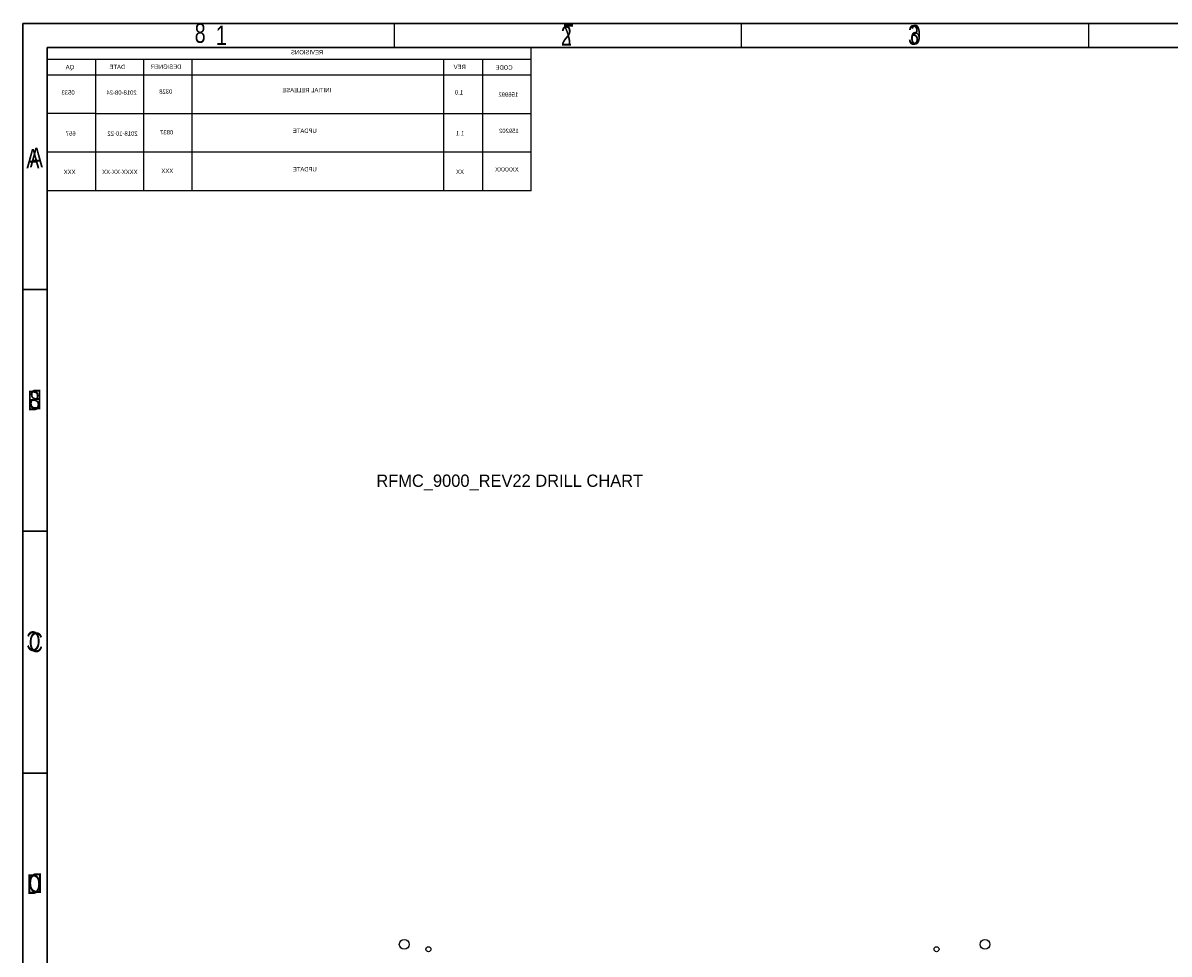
# Model space of a CAD drawing. Extents: x -70 to 514, y -134 to 276.
# Tile 11 of 18: x -70 to 166, y 83 to 276. Entities that reach past the tile are written whole.
import ezdxf

# ---------------------------------------------------------------- set-up
doc = ezdxf.new("R2010")
doc.units = 0
for name, color, linetype in [('BOARD_GEOMETRY_DIMENSION', 2, 'CONTINUOUS'), ('BOARD_GEOMETRY_SILKSCREEN_B', 1, 'CONTINUOUS'), ('PIN_B', 5, 'CONTINUOUS')]:
    doc.layers.add(name, color=color, linetype=linetype)

msp = doc.modelspace()

# ---------------------------------------------------------------- linework, layer by layer
at = {"layer": 'BOARD_GEOMETRY_DIMENSION'}
for points in [[(-70.485, -134.471156), (513.514848, -134.471156), (513.514848, 275.52904), (-70.485, 275.52904), (-70.485, -134.471156)], [(6.26491, 270.528796), (6.26491, 275.528786)], [(78.01483, 270.528796), (78.01483, 275.528786)], [(149.765004, 270.528796), (149.765004, 275.528786)], [(508.514858, 270.528796), (-65.48501, 270.528796)], [(-65.48501, 270.528796), (-65.48501, -129.471166)], [(-65.48501, 220.528896), (-70.485, 220.528896)], [(-65.48501, 170.528742), (-70.485, 170.528742)], [(-65.48501, 120.528842), (-70.485, 120.528842)]]:
    msp.add_lwpolyline(points, dxfattribs=at)
at = {"layer": 'BOARD_GEOMETRY_SILKSCREEN_B'}
for points in [[(513.515102, -134.471156), (-70.484746, -134.471156), (-70.484746, 275.52904), (513.515102, 275.52904), (513.515102, -134.471156)], [(6.265164, 270.528796), (6.265164, 275.528786)], [(78.015084, 270.528796), (78.015084, 275.528786)], [(149.765258, 270.528796), (149.765258, 275.528786)], [(-65.484756, 270.528796), (508.515112, 270.528796)], [(-65.484756, -129.471166), (-65.484756, 270.528796)], [(24.515318, 256.878836), (34.515044, 256.878836), (34.515044, 270.528796)], [(34.515044, 268.068806), (-65.484756, 268.068806)], [(-55.484776, 268.068806), (-55.484776, 256.878836), (-65.484756, 256.878836)], [(-55.484776, 256.878836), (-45.484796, 256.878836), (-45.484796, 268.068806)], [(-45.484796, 256.878836), (-35.484816, 256.878836), (-35.484816, 268.068806)], [(-35.484816, 256.878836), (16.515334, 256.878836), (16.515334, 268.068806)], [(16.515334, 256.878836), (24.515318, 256.878836), (24.515318, 268.068806)], [(34.515044, 264.846816), (-65.484756, 264.846816)], [(-55.484776, 256.878836), (-55.484776, 248.910856)], [(-45.484796, 248.910856), (-45.484796, 256.878836)], [(-35.484816, 248.910856), (-35.484816, 256.878836)], [(16.515334, 248.910856), (16.515334, 256.878836)], [(24.515318, 248.910856), (24.515318, 256.878836)], [(34.515044, 248.910856), (34.515044, 256.878836)], [(-55.484776, 248.910856), (-65.484756, 248.910856)], [(34.515044, 248.910856), (-55.484776, 248.910856)], [(-55.484776, 248.910856), (-55.484776, 240.942876)], [(-45.484796, 240.942876), (-45.484796, 248.910856)], [(-35.484816, 240.942876), (-35.484816, 248.910856)], [(16.515334, 240.942876), (16.515334, 248.910856)], [(24.515318, 240.942876), (24.515318, 248.910856)], [(34.515044, 240.942876), (34.515044, 248.910856)], [(-55.484776, 240.942876), (-65.484756, 240.942876)], [(34.515044, 240.942876), (-55.484776, 240.942876)], [(-70.484746, 220.528896), (-65.484756, 220.528896)], [(-70.484746, 170.528742), (-65.484756, 170.528742)], [(-70.484746, 120.528842), (-65.484756, 120.528842)]]:
    msp.add_lwpolyline(points, dxfattribs=at)
at = {"layer": 'PIN_B'}
for centre, radius in [((8.299958, 85.09889), 1.016), ((128.299718, 85.09889), 1.016), ((13.299948, 84.098892), 0.508), ((118.299738, 84.098892), 0.508)]:
    msp.add_circle(centre, radius, dxfattribs=at)

# ---------------------------------------------------------------- texts
at = {"layer": 'BOARD_GEOMETRY_DIMENSION', "width": 0.75}
for s, p in [('1', (-30.610048, 271.028922)), ('2', (40.670734, 270.928592)), ('2', (40.670734, 270.928338)), ('3', (112.407192, 271.111726)), ('3', (112.407192, 271.111472)), ('A', (-69.784976, 245.528846)), ('B', (-69.585078, 195.528692)), ('C', (-69.291962, 145.528792)), ('D', (-69.69887, 95.528892))]:
    msp.add_text(s, height=4.064, dxfattribs=at).set_placement(p)
at = {"layer": 'BOARD_GEOMETRY_DIMENSION'}
msp.add_text('RFMC_9000_REV22 DRILL CHART', height=2.54, dxfattribs=at).set_placement((2.54, 179.705))
at = {"layer": 'BOARD_GEOMETRY_SILKSCREEN_B', "text_generation_flag": 2}
for s, height, width, p in [('8', 4.064, 0.75, (-32.728662, 271.504918)), ('7', 4.064, 0.75, (43.389804, 271.257522)), ('6', 4.064, 0.75, (115.119404, 271.167606)), ('REVISIONS', 0.889, 0.942857, (-8.441436, 269.131034)), ('QA', 0.889, 0.942857, (-59.888628, 266.044934)), ('DATE', 0.889, 0.942857, (-49.335436, 266.083034)), ('DESIGNER', 0.889, 0.942857, (-37.728652, 266.13993)), ('REV', 0.889, 0.942857, (21.022564, 266.083034)), ('CODE', 0.889, 0.942857, (30.70225, 265.96467)), ('0533', 0.889, 0.942857, (-59.793632, 260.782308)), ('2018-08-24', 0.889, 0.942857, (-46.97857, 260.787388)), ('0328', 0.889, 0.942857, (-39.60876, 261.022338)), ('INITIAL RELEASE', 0.889, 0.942857, (-6.798564, 261.29996)), ('1.0', 0.889, 0.942857, (20.457414, 260.822948)), ('156992', 0.889, 0.942857, (31.848298, 260.374638)), ('0837', 0.889, 0.942857, (-39.418768, 252.57252)), ('UPDATE', 0.889, 0.942857, (-9.773666, 252.894846)), ('159202', 0.889, 0.942857, (31.962598, 252.861318)), ('657', 0.889, 0.942857, (-59.60364, 252.33249)), ('2018-10-22', 0.889, 0.942857, (-46.788578, 252.337316)), ('1.1', 0.889, 0.942857, (20.647406, 252.372876)), ('A', 4.064, 0.75, (-66.335148, 245.757446)), ('XXX', 0.889, 0.942857, (-59.60364, 244.36451)), ('XXXX-XX-XX', 0.889, 0.942857, (-46.788578, 244.369336)), ('XXX', 0.889, 0.942857, (-39.418768, 244.60454)), ('UPDATE', 0.889, 0.942857, (-9.773666, 244.926866)), ('XX', 0.889, 0.942857, (20.647406, 244.404896)), ('XXXXXX', 0.889, 0.942857, (31.962598, 244.893338)), ('B', 4.064, 0.75, (-66.5353, 195.757292)), ('C', 4.064, 0.75, (-66.828416, 145.757392)), ('D', 4.064, 0.75, (-66.421254, 95.757492))]:
    msp.add_text(s, height=height, dxfattribs=dict(at, width=width)).set_placement(p)

doc.saveas('drawing.dxf')
